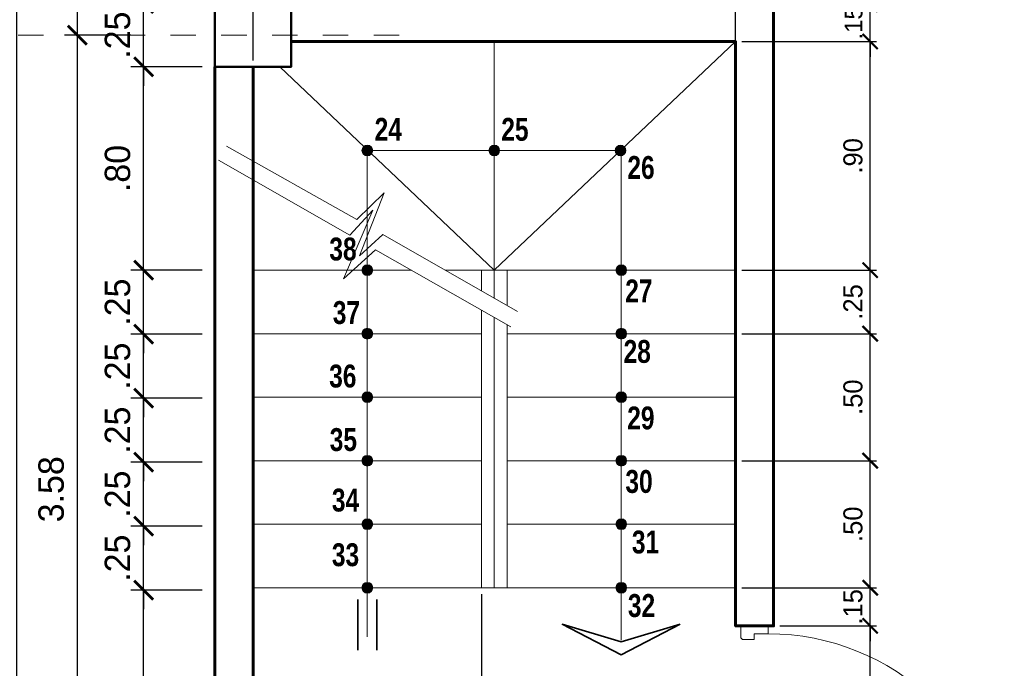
# Model space of a CAD drawing. Header units: metres. Extents: x -13 to 533, y -25 to 219.
# Tile 45 of 99: x 46.27 to 50.15, y 1.08 to 3.64. Entities that reach past the tile are written whole.
import ezdxf

# ---------------------------------------------------------------- set-up
doc = ezdxf.new("R2010")
doc.units = ezdxf.units.M
doc.linetypes.add('DASHDOT', pattern=[1, 0.5, -0.25, 0, -0.25])
for name, color, linetype, lineweight in [('COLUMNAS', 5, 'Continuous', 80), ('COTAS', 4, 'Continuous', 13), ('EJES', 251, 'Continuous', 20), ('Pluma 0.2', 252, 'Continuous', 20), ('PLUMA 0.8', 1, 'Continuous', 60), ('VANOS', 254, 'Continuous', 20)]:
    doc.layers.add(name, color=color, linetype=linetype, lineweight=lineweight)
doc.layers.add('PLUMA 0.05', color=7, linetype='Continuous', lineweight=5, true_color=0x9c9c9c)
doc.styles.add('joe1', font='impact.ttf')
doc.styles.add('TEXTOCENT', font='GOTHIC.TTF')
doc.dimstyles.new('PLANTA50', dxfattribs={"dimscale": 0.5, "dimtxt": 0.2, "dimasz": 0.15, "dimexe": 0.1, "dimexo": 0.1, "dimgap": 0.1, "dimtad": 2, "dimzin": 7, "dimdsep": 46, "dimtxsty": 'TEXTOCENT', "dimblk": 'ARCHTICK', "dimcen": 0.2, "dimdle": 0.1, "dimclrd": 8, "dimclre": 8, "dimclrt": 256, "dimaunit": 1, "dimadec": 0, "dimazin": 0, "dimtfac": 1, "dimtix": 1, "dimtmove": 2, "dimatfit": 3, "dimldrblk": 'ARCHTICK', "dimfxl": 1, "dimtolj": 1, "dimtzin": 0, "dimarcsym": 0})

# ---------------------------------------------------------------- blocks, each defined once
blk = doc.blocks.new('_ARCHTICK')
at = {"color": 0, "linetype": 'ByBlock', "const_width": 0.15}
blk.add_lwpolyline([(-0.5, -0.5), (0.5, 0.5)], dxfattribs=at)
blk = doc.blocks.new('*D400')
at = {"layer": 'COTAS', "color": 8, "lineweight": -2, "transparency": 16777216}
for p, q in [((46.2553, 20.05), (46.2553, -0.05)), ((46.9871, 20), (46.2053, 20)), ((46.9371, 0), (46.2053, 0))]:
    blk.add_line(p, q, dxfattribs=at)
at = {"layer": 'Defpoints', "color": 0, "lineweight": 5, "transparency": 16777216}
for p in [(47.0371, 20), (46.2553, 0), (46.9871, 0)]:
    blk.add_point(p, dxfattribs=at)
at = {"layer": 'COTAS', "color": 8, "lineweight": -2, "transparency": 16777216, "xscale": 0.075, "yscale": 0.075, "zscale": 0.075}
for p, rotation in [((46.2553, 20), 90), ((46.2553, 0), 270)]:
    blk.add_blockref('_ARCHTICK', p, dxfattribs=dict(at, rotation=rotation))
at = {"layer": 'COTAS', "transparency": 16777216, "insert": (46.1527, 10), "char_height": 0.1, "attachment_point": 5, "rotation": 90, "style": 'TEXTOCENT'}
blk.add_mtext('\\A1;20.00', dxfattribs=at)
blk = doc.blocks.new('*D401')
at = {"layer": 'COTAS', "color": 8, "lineweight": -2, "transparency": 16777216}
for p, q in [((46.7563, 0.2), (46.7563, 1.4404)), ((46.9871, 1.3904), (46.7063, 1.3904)), ((46.9371, 0.25), (46.7063, 0.25))]:
    blk.add_line(p, q, dxfattribs=at)
at = {"layer": 'Defpoints', "color": 0, "lineweight": 5, "transparency": 16777216}
for p in [(46.7563, 1.3904), (47.0371, 1.3904), (46.9871, 0.25)]:
    blk.add_point(p, dxfattribs=at)
at = {"layer": 'COTAS', "color": 8, "lineweight": -2, "transparency": 16777216, "xscale": 0.075, "yscale": 0.075, "zscale": 0.075}
for p, rotation in [((46.7563, 1.3904), 90), ((46.7563, 0.25), 270)]:
    blk.add_blockref('_ARCHTICK', p, dxfattribs=dict(at, rotation=rotation))
at = {"layer": 'COTAS', "transparency": 16777216, "insert": (46.6541, 0.8202), "char_height": 0.1, "attachment_point": 5, "rotation": 90, "style": 'TEXTOCENT'}
blk.add_mtext('\\A1;1.14', dxfattribs=at)
blk = doc.blocks.new('*D402')
at = {"layer": 'COTAS', "color": 8, "lineweight": -2, "transparency": 16777216}
for p, q in [((46.495, 3.625), (46.495, -0.05)), ((46.7063, 3.575), (46.445, 3.575)), ((46.9371, 0), (46.445, 0))]:
    blk.add_line(p, q, dxfattribs=at)
at = {"layer": 'Defpoints', "color": 0, "lineweight": 5, "transparency": 16777216}
for p in [(46.7563, 3.575), (46.495, 0), (46.9871, 0)]:
    blk.add_point(p, dxfattribs=at)
at = {"layer": 'COTAS', "color": 8, "lineweight": -2, "transparency": 16777216, "xscale": 0.075, "yscale": 0.075, "zscale": 0.075}
for p, rotation in [((46.495, 3.575), 90), ((46.495, 0), 270)]:
    blk.add_blockref('_ARCHTICK', p, dxfattribs=dict(at, rotation=rotation))
at = {"layer": 'COTAS', "transparency": 16777216, "insert": (46.3925, 1.7875), "char_height": 0.1, "attachment_point": 5, "rotation": 90, "style": 'TEXTOCENT'}
blk.add_mtext('\\A1;3.58', dxfattribs=at)
blk = doc.blocks.new('A$C7ABB6997')
at = {"layer": 'EJES', "color": 250, "linetype": 'DASHDOT', "ltscale": 0.01}
blk.add_line((0.22, 0.6), (0.22, 2.75), dxfattribs=at)
at = {"layer": 'EJES', "color": 250, "lineweight": 40}
blk.add_circle((0.22, 2.97), 0.22, dxfattribs=at)
blk = doc.blocks.new('*D403')
at = {"layer": 'COTAS', "color": 8, "lineweight": -2, "transparency": 16777216}
for p, q in [((46.7563, 3.7), (46.7563, 3.775)), ((46.9871, 3.7), (46.7063, 3.7)), ((46.7563, 3.45), (46.7563, 3.7)), ((46.9871, 3.45), (46.7063, 3.45)), ((46.7563, 3.45), (46.7563, 3.375))]:
    blk.add_line(p, q, dxfattribs=at)
at = {"layer": 'Defpoints', "color": 0, "lineweight": 5, "transparency": 16777216}
for p in [(46.7563, 3.7), (47.0371, 3.7), (47.0371, 3.45)]:
    blk.add_point(p, dxfattribs=at)
at = {"layer": 'COTAS', "color": 8, "lineweight": -2, "transparency": 16777216, "xscale": 0.075, "yscale": 0.075, "zscale": 0.075}
for p, rotation in [((46.7563, 3.7), 270), ((46.7563, 3.45), 90)]:
    blk.add_blockref('_ARCHTICK', p, dxfattribs=dict(at, rotation=rotation))
at = {"layer": 'COTAS', "transparency": 16777216, "insert": (46.6538, 3.575), "char_height": 0.1, "attachment_point": 5, "rotation": 90, "style": 'TEXTOCENT'}
blk.add_mtext('\\A1;.25', dxfattribs=at)
blk = doc.blocks.new('*D415')
at = {"layer": 'COTAS', "color": 8, "lineweight": -2, "transparency": 16777216}
for p, q in [((46.495, 6.425), (46.495, 3.525)), ((46.7063, 6.375), (46.445, 6.375)), ((46.7063, 3.575), (46.445, 3.575))]:
    blk.add_line(p, q, dxfattribs=at)
at = {"layer": 'Defpoints', "color": 0, "lineweight": 5, "transparency": 16777216}
for p in [(46.7563, 6.375), (46.495, 3.575), (46.7563, 3.575)]:
    blk.add_point(p, dxfattribs=at)
at = {"layer": 'COTAS', "color": 8, "lineweight": -2, "transparency": 16777216, "xscale": 0.075, "yscale": 0.075, "zscale": 0.075}
for p, rotation in [((46.495, 6.375), 90), ((46.495, 3.575), 270)]:
    blk.add_blockref('_ARCHTICK', p, dxfattribs=dict(at, rotation=rotation))
at = {"layer": 'COTAS', "transparency": 16777216, "insert": (46.3925, 4.975), "char_height": 0.1, "attachment_point": 5, "rotation": 90, "style": 'TEXTOCENT'}
blk.add_mtext('\\A1;2.80', dxfattribs=at)
blk = doc.blocks.new('*D421')
at = {"layer": 'COTAS', "color": 8, "lineweight": -2, "transparency": 16777216}
for p, q in [((46.7563, 2.6), (46.7563, 3.5)), ((46.9871, 3.45), (46.7063, 3.45)), ((46.9871, 2.65), (46.7063, 2.65))]:
    blk.add_line(p, q, dxfattribs=at)
at = {"layer": 'Defpoints', "color": 0, "lineweight": 5, "transparency": 16777216}
for p in [(46.7563, 3.45), (47.0371, 3.45), (47.0371, 2.65)]:
    blk.add_point(p, dxfattribs=at)
at = {"layer": 'COTAS', "color": 8, "lineweight": -2, "transparency": 16777216, "xscale": 0.075, "yscale": 0.075, "zscale": 0.075}
for p, rotation in [((46.7563, 3.45), 90), ((46.7563, 2.65), 270)]:
    blk.add_blockref('_ARCHTICK', p, dxfattribs=dict(at, rotation=rotation))
at = {"layer": 'COTAS', "transparency": 16777216, "insert": (46.6538, 3.05), "char_height": 0.1, "attachment_point": 5, "rotation": 90, "style": 'TEXTOCENT'}
blk.add_mtext('\\A1;.80', dxfattribs=at)
blk = doc.blocks.new('*D422')
at = {"layer": 'COTAS', "color": 8, "lineweight": -2, "transparency": 16777216}
for p, q in [((46.7563, 2.65), (46.7563, 2.725)), ((46.9871, 2.65), (46.7063, 2.65)), ((46.7563, 2.3981), (46.7563, 2.65)), ((46.9871, 2.3981), (46.7063, 2.3981)), ((46.7563, 2.3981), (46.7563, 2.3231))]:
    blk.add_line(p, q, dxfattribs=at)
at = {"layer": 'Defpoints', "color": 0, "lineweight": 5, "transparency": 16777216}
for p in [(46.7563, 2.65), (47.0371, 2.65), (47.0371, 2.3981)]:
    blk.add_point(p, dxfattribs=at)
at = {"layer": 'COTAS', "color": 8, "lineweight": -2, "transparency": 16777216, "xscale": 0.075, "yscale": 0.075, "zscale": 0.075}
for p, rotation in [((46.7563, 2.65), 270), ((46.7563, 2.3981), 90)]:
    blk.add_blockref('_ARCHTICK', p, dxfattribs=dict(at, rotation=rotation))
at = {"layer": 'COTAS', "transparency": 16777216, "insert": (46.6538, 2.524), "char_height": 0.1, "attachment_point": 5, "rotation": 90, "style": 'TEXTOCENT'}
blk.add_mtext('\\A1;.25', dxfattribs=at)
blk = doc.blocks.new('*D427')
at = {"layer": 'COTAS', "color": 8, "lineweight": -2, "transparency": 16777216}
for p, q in [((46.7563, 2.3981), (46.7563, 2.4731)), ((46.9871, 2.3981), (46.7063, 2.3981)), ((46.7563, 2.1462), (46.7563, 2.3981)), ((46.9871, 2.1462), (46.7063, 2.1462)), ((46.7563, 2.1462), (46.7563, 2.0712))]:
    blk.add_line(p, q, dxfattribs=at)
at = {"layer": 'Defpoints', "color": 0, "lineweight": 5, "transparency": 16777216}
for p in [(46.7563, 2.3981), (47.0371, 2.3981), (47.0371, 2.1462)]:
    blk.add_point(p, dxfattribs=at)
at = {"layer": 'COTAS', "color": 8, "lineweight": -2, "transparency": 16777216, "xscale": 0.075, "yscale": 0.075, "zscale": 0.075}
for p, rotation in [((46.7563, 2.3981), 270), ((46.7563, 2.1462), 90)]:
    blk.add_blockref('_ARCHTICK', p, dxfattribs=dict(at, rotation=rotation))
at = {"layer": 'COTAS', "transparency": 16777216, "insert": (46.6538, 2.2721), "char_height": 0.1, "attachment_point": 5, "rotation": 90, "style": 'TEXTOCENT'}
blk.add_mtext('\\A1;.25', dxfattribs=at)
blk = doc.blocks.new('*D428')
at = {"layer": 'COTAS', "color": 8, "lineweight": -2, "transparency": 16777216}
for p, q in [((46.7563, 2.1462), (46.7563, 2.2212)), ((46.9871, 2.1462), (46.7063, 2.1462)), ((46.7563, 1.8942), (46.7563, 2.1462)), ((46.9871, 1.8942), (46.7063, 1.8942)), ((46.7563, 1.8942), (46.7563, 1.8192))]:
    blk.add_line(p, q, dxfattribs=at)
at = {"layer": 'Defpoints', "color": 0, "lineweight": 5, "transparency": 16777216}
for p in [(46.7563, 2.1462), (47.0371, 2.1462), (47.0371, 1.8942)]:
    blk.add_point(p, dxfattribs=at)
at = {"layer": 'COTAS', "color": 8, "lineweight": -2, "transparency": 16777216, "xscale": 0.075, "yscale": 0.075, "zscale": 0.075}
for p, rotation in [((46.7563, 2.1462), 270), ((46.7563, 1.8942), 90)]:
    blk.add_blockref('_ARCHTICK', p, dxfattribs=dict(at, rotation=rotation))
at = {"layer": 'COTAS', "transparency": 16777216, "insert": (46.6538, 2.0202), "char_height": 0.1, "attachment_point": 5, "rotation": 90, "style": 'TEXTOCENT'}
blk.add_mtext('\\A1;.25', dxfattribs=at)
blk = doc.blocks.new('*D429')
at = {"layer": 'COTAS', "color": 8, "lineweight": -2, "transparency": 16777216}
for p, q in [((46.7563, 1.8942), (46.7563, 1.9692)), ((46.9871, 1.8942), (46.7063, 1.8942)), ((46.7563, 1.6423), (46.7563, 1.8942)), ((46.9871, 1.6423), (46.7063, 1.6423)), ((46.7563, 1.6423), (46.7563, 1.5673))]:
    blk.add_line(p, q, dxfattribs=at)
at = {"layer": 'Defpoints', "color": 0, "lineweight": 5, "transparency": 16777216}
for p in [(46.7563, 1.8942), (47.0371, 1.8942), (47.0371, 1.6423)]:
    blk.add_point(p, dxfattribs=at)
at = {"layer": 'COTAS', "color": 8, "lineweight": -2, "transparency": 16777216, "xscale": 0.075, "yscale": 0.075, "zscale": 0.075}
for p, rotation in [((46.7563, 1.8942), 270), ((46.7563, 1.6423), 90)]:
    blk.add_blockref('_ARCHTICK', p, dxfattribs=dict(at, rotation=rotation))
at = {"layer": 'COTAS', "transparency": 16777216, "insert": (46.6538, 1.7683), "char_height": 0.1, "attachment_point": 5, "rotation": 90, "style": 'TEXTOCENT'}
blk.add_mtext('\\A1;.25', dxfattribs=at)
blk = doc.blocks.new('*D430')
at = {"layer": 'COTAS', "color": 8, "lineweight": -2, "transparency": 16777216}
for p, q in [((46.7563, 1.6423), (46.7563, 1.7173)), ((46.9871, 1.6423), (46.7063, 1.6423)), ((46.7563, 1.3904), (46.7563, 1.6423)), ((46.9871, 1.3904), (46.7063, 1.3904)), ((46.7563, 1.3904), (46.7563, 1.3154))]:
    blk.add_line(p, q, dxfattribs=at)
at = {"layer": 'Defpoints', "color": 0, "lineweight": 5, "transparency": 16777216}
for p in [(46.7563, 1.6423), (47.0371, 1.6423), (47.0371, 1.3904)]:
    blk.add_point(p, dxfattribs=at)
at = {"layer": 'COTAS', "color": 8, "lineweight": -2, "transparency": 16777216, "xscale": 0.075, "yscale": 0.075, "zscale": 0.075}
for p, rotation in [((46.7563, 1.6423), 270), ((46.7563, 1.3904), 90)]:
    blk.add_blockref('_ARCHTICK', p, dxfattribs=dict(at, rotation=rotation))
at = {"layer": 'COTAS', "transparency": 16777216, "insert": (46.6538, 1.5163), "char_height": 0.1, "attachment_point": 5, "rotation": 90, "style": 'TEXTOCENT'}
blk.add_mtext('\\A1;.25', dxfattribs=at)
blk = doc.blocks.new('A$C09B35947')
at = {"layer": 'COTAS'}
for p, q in [((0.2322, 1.6195), (0.1676, 1.0271)), ((0.2949, 1.6126), (0.2348, 1.0258)), ((0.1676, 1.0271), (0.2932, 0.9835)), ((0.2348, 1.0258), (0.3741, 0.9692)), ((0.2932, 0.9835), (0, 0.9817)), ((0, 0.9817), (0.155, 0.9114)), ((0.3741, 0.9692), (0.1078, 0.9596)), ((0.1078, 0.9596), (0.2221, 0.9086)), ((0.155, 0.9114), (0.089, 0.3011)), ((0.2221, 0.9086), (0.155, 0.3011))]:
    blk.add_line(p, q, dxfattribs=at)
blk = doc.blocks.new('*D492')
at = {"layer": 'COTAS', "color": 251, "linetype": 'Continuous', "lineweight": -2, "transparency": 16777216}
for p, q in [((49.6172, 0.2), (49.6172, 1.3)), ((49.2621, 1.25), (49.6422, 1.25)), ((49.2621, 0.25), (49.6422, 0.25))]:
    blk.add_line(p, q, dxfattribs=at)
at = {"layer": 'Defpoints', "color": 0, "linetype": 'Continuous', "lineweight": 5, "transparency": 16777216}
for p in [(49.2371, 1.25), (49.6172, 1.25), (49.2371, 0.25)]:
    blk.add_point(p, dxfattribs=at)
at = {"layer": 'COTAS', "color": 251, "linetype": 'Continuous', "lineweight": -2, "transparency": 16777216, "xscale": 0.06, "yscale": 0.06, "zscale": 0.06}
for p, rotation in [((49.6172, 1.25), 90), ((49.6172, 0.25), 270)]:
    blk.add_blockref('_ARCHTICK', p, dxfattribs=dict(at, rotation=rotation))
at = {"layer": 'COTAS', "color": 2, "linetype": 'Continuous', "lineweight": 5, "transparency": 16777216, "insert": (49.5497, 0.75), "char_height": 0.075, "attachment_point": 5, "rotation": 90}
blk.add_mtext('\\A1;1.00', dxfattribs=at)
blk = doc.blocks.new('*D493')
at = {"layer": 'COTAS', "color": 251, "linetype": 'Continuous', "lineweight": -2, "transparency": 16777216}
for p, q in [((49.6172, 1.4), (49.6172, 1.46)), ((49.1121, 1.4), (49.6422, 1.4)), ((49.6172, 1.25), (49.6172, 1.4)), ((49.2621, 1.25), (49.6422, 1.25)), ((49.6172, 1.25), (49.6172, 1.19))]:
    blk.add_line(p, q, dxfattribs=at)
at = {"layer": 'Defpoints', "color": 0, "linetype": 'Continuous', "lineweight": 5, "transparency": 16777216}
for p in [(49.0871, 1.4), (49.6172, 1.4), (49.2371, 1.25)]:
    blk.add_point(p, dxfattribs=at)
at = {"layer": 'COTAS', "color": 251, "linetype": 'Continuous', "lineweight": -2, "transparency": 16777216, "xscale": 0.06, "yscale": 0.06, "zscale": 0.06}
for p, rotation in [((49.6172, 1.4), 270), ((49.6172, 1.25), 90)]:
    blk.add_blockref('_ARCHTICK', p, dxfattribs=dict(at, rotation=rotation))
at = {"layer": 'COTAS', "color": 2, "linetype": 'Continuous', "lineweight": 5, "transparency": 16777216, "insert": (49.5497, 1.325), "char_height": 0.075, "attachment_point": 5, "rotation": 90}
blk.add_mtext('\\A1;.15', dxfattribs=at)
blk = doc.blocks.new('*D494')
at = {"layer": 'COTAS', "color": 251, "linetype": 'Continuous', "lineweight": -2, "transparency": 16777216}
for p, q in [((49.6172, 1.35), (49.6172, 1.95)), ((49.1121, 1.9), (49.6422, 1.9)), ((49.1121, 1.4), (49.6422, 1.4))]:
    blk.add_line(p, q, dxfattribs=at)
at = {"layer": 'Defpoints', "color": 0, "linetype": 'Continuous', "lineweight": 5, "transparency": 16777216}
for p in [(49.0871, 1.9), (49.6172, 1.9), (49.0871, 1.4)]:
    blk.add_point(p, dxfattribs=at)
at = {"layer": 'COTAS', "color": 251, "linetype": 'Continuous', "lineweight": -2, "transparency": 16777216, "xscale": 0.06, "yscale": 0.06, "zscale": 0.06}
for p, rotation in [((49.6172, 1.9), 90), ((49.6172, 1.4), 270)]:
    blk.add_blockref('_ARCHTICK', p, dxfattribs=dict(at, rotation=rotation))
at = {"layer": 'COTAS', "color": 2, "linetype": 'Continuous', "lineweight": 5, "transparency": 16777216, "insert": (49.5497, 1.65), "char_height": 0.075, "attachment_point": 5, "rotation": 90}
blk.add_mtext('\\A1;.50', dxfattribs=at)
blk = doc.blocks.new('*D495')
at = {"layer": 'COTAS', "color": 251, "linetype": 'Continuous', "lineweight": -2, "transparency": 16777216}
for p, q in [((49.6172, 1.85), (49.6172, 2.45)), ((49.1121, 2.4), (49.6422, 2.4)), ((49.1121, 1.9), (49.6422, 1.9))]:
    blk.add_line(p, q, dxfattribs=at)
at = {"layer": 'Defpoints', "color": 0, "linetype": 'Continuous', "lineweight": 5, "transparency": 16777216}
for p in [(49.0871, 2.4), (49.6172, 2.4), (49.0871, 1.9)]:
    blk.add_point(p, dxfattribs=at)
at = {"layer": 'COTAS', "color": 251, "linetype": 'Continuous', "lineweight": -2, "transparency": 16777216, "xscale": 0.06, "yscale": 0.06, "zscale": 0.06}
for p, rotation in [((49.6172, 2.4), 90), ((49.6172, 1.9), 270)]:
    blk.add_blockref('_ARCHTICK', p, dxfattribs=dict(at, rotation=rotation))
at = {"layer": 'COTAS', "color": 2, "linetype": 'Continuous', "lineweight": 5, "transparency": 16777216, "insert": (49.5497, 2.15), "char_height": 0.075, "attachment_point": 5, "rotation": 90}
blk.add_mtext('\\A1;.50', dxfattribs=at)
blk = doc.blocks.new('*D496')
at = {"layer": 'COTAS', "color": 251, "linetype": 'Continuous', "lineweight": -2, "transparency": 16777216}
for p, q in [((49.6172, 2.35), (49.6172, 2.7)), ((49.1121, 2.65), (49.6422, 2.65)), ((49.1121, 2.4), (49.6422, 2.4))]:
    blk.add_line(p, q, dxfattribs=at)
at = {"layer": 'Defpoints', "color": 0, "linetype": 'Continuous', "lineweight": 5, "transparency": 16777216}
for p in [(49.0871, 2.65), (49.6172, 2.65), (49.0871, 2.4)]:
    blk.add_point(p, dxfattribs=at)
at = {"layer": 'COTAS', "color": 251, "linetype": 'Continuous', "lineweight": -2, "transparency": 16777216, "xscale": 0.06, "yscale": 0.06, "zscale": 0.06}
for p, rotation in [((49.6172, 2.65), 90), ((49.6172, 2.4), 270)]:
    blk.add_blockref('_ARCHTICK', p, dxfattribs=dict(at, rotation=rotation))
at = {"layer": 'COTAS', "color": 2, "linetype": 'Continuous', "lineweight": 5, "transparency": 16777216, "insert": (49.5497, 2.525), "char_height": 0.075, "attachment_point": 5, "rotation": 90}
blk.add_mtext('\\A1;.25', dxfattribs=at)
blk = doc.blocks.new('*D497')
at = {"layer": 'COTAS', "color": 251, "linetype": 'Continuous', "lineweight": -2, "transparency": 16777216}
for p, q in [((49.6172, 2.6), (49.6172, 3.6)), ((49.1121, 3.55), (49.6422, 3.55)), ((49.1121, 2.65), (49.6422, 2.65))]:
    blk.add_line(p, q, dxfattribs=at)
at = {"layer": 'Defpoints', "color": 0, "linetype": 'Continuous', "lineweight": 5, "transparency": 16777216}
for p in [(49.0871, 3.55), (49.6172, 3.55), (49.0871, 2.65)]:
    blk.add_point(p, dxfattribs=at)
at = {"layer": 'COTAS', "color": 251, "linetype": 'Continuous', "lineweight": -2, "transparency": 16777216, "xscale": 0.06, "yscale": 0.06, "zscale": 0.06}
for p, rotation in [((49.6172, 3.55), 90), ((49.6172, 2.65), 270)]:
    blk.add_blockref('_ARCHTICK', p, dxfattribs=dict(at, rotation=rotation))
at = {"layer": 'COTAS', "color": 2, "linetype": 'Continuous', "lineweight": 5, "transparency": 16777216, "insert": (49.5497, 3.1), "char_height": 0.075, "attachment_point": 5, "rotation": 90}
blk.add_mtext('\\A1;.90', dxfattribs=at)
blk = doc.blocks.new('*D498')
at = {"layer": 'COTAS', "color": 251, "linetype": 'Continuous', "lineweight": -2, "transparency": 16777216}
for p, q in [((49.6172, 3.6967), (49.6172, 3.7567)), ((49.2618, 3.6967), (49.6422, 3.6967)), ((49.6172, 3.55), (49.6172, 3.6967)), ((49.1121, 3.55), (49.6422, 3.55)), ((49.6172, 3.55), (49.6172, 3.49))]:
    blk.add_line(p, q, dxfattribs=at)
at = {"layer": 'Defpoints', "color": 0, "linetype": 'Continuous', "lineweight": 5, "transparency": 16777216}
for p in [(49.2368, 3.6967), (49.6172, 3.6967), (49.0871, 3.55)]:
    blk.add_point(p, dxfattribs=at)
at = {"layer": 'COTAS', "color": 251, "linetype": 'Continuous', "lineweight": -2, "transparency": 16777216, "xscale": 0.06, "yscale": 0.06, "zscale": 0.06}
for p, rotation in [((49.6172, 3.6967), 270), ((49.6172, 3.55), 90)]:
    blk.add_blockref('_ARCHTICK', p, dxfattribs=dict(at, rotation=rotation))
at = {"layer": 'COTAS', "color": 2, "linetype": 'Continuous', "lineweight": 5, "transparency": 16777216, "insert": (49.5522, 3.6234), "char_height": 0.07, "attachment_point": 5, "rotation": 90}
blk.add_mtext('\\A1;.15', dxfattribs=at)
blk = doc.blocks.new('*D513')
at = {"layer": 'COTAS', "color": 251, "linetype": 'Continuous', "lineweight": -2, "transparency": 16777216}
for p, q in [((47.1371, 3.8843), (49.1371, 3.8843)), ((47.1871, 3.475), (47.1871, 3.9093)), ((49.0871, 3.428), (49.0871, 3.9093))]:
    blk.add_line(p, q, dxfattribs=at)
at = {"layer": 'Defpoints', "color": 0, "linetype": 'Continuous', "lineweight": 5, "transparency": 16777216}
for p in [(49.0871, 3.8843), (47.1871, 3.45), (49.0871, 3.403)]:
    blk.add_point(p, dxfattribs=at)
at = {"layer": 'COTAS', "color": 251, "linetype": 'Continuous', "lineweight": -2, "transparency": 16777216, "xscale": 0.06, "yscale": 0.06, "zscale": 0.06, "rotation": 180}
blk.add_blockref('_ARCHTICK', (47.1871, 3.8843), dxfattribs=at)
at = {"layer": 'COTAS', "color": 251, "linetype": 'Continuous', "lineweight": -2, "transparency": 16777216, "xscale": 0.06, "yscale": 0.06, "zscale": 0.06}
blk.add_blockref('_ARCHTICK', (49.0871, 3.8843), dxfattribs=at)
at = {"layer": 'COTAS', "color": 2, "linetype": 'Continuous', "lineweight": 5, "transparency": 16777216, "insert": (48.1371, 3.9493), "char_height": 0.07, "attachment_point": 5}
blk.add_mtext('\\A1;1.90', dxfattribs=at)
blk = doc.blocks.new('*D514')
at = {"layer": 'COTAS', "color": 251, "linetype": 'Continuous', "lineweight": -2, "transparency": 16777216}
for p, q in [((47.1871, 1.375), (47.1871, 0.8932)), ((48.0871, 1.375), (48.0871, 0.8932)), ((47.1371, 0.9182), (48.1371, 0.9182))]:
    blk.add_line(p, q, dxfattribs=at)
at = {"layer": 'Defpoints', "color": 0, "linetype": 'Continuous', "lineweight": 5, "transparency": 16777216}
for p in [(47.1871, 1.4), (48.0871, 1.4), (48.0871, 0.9182)]:
    blk.add_point(p, dxfattribs=at)
at = {"layer": 'COTAS', "color": 251, "linetype": 'Continuous', "lineweight": -2, "transparency": 16777216, "xscale": 0.06, "yscale": 0.06, "zscale": 0.06, "rotation": 180}
blk.add_blockref('_ARCHTICK', (47.1871, 0.9182), dxfattribs=at)
at = {"layer": 'COTAS', "color": 251, "linetype": 'Continuous', "lineweight": -2, "transparency": 16777216, "xscale": 0.06, "yscale": 0.06, "zscale": 0.06}
blk.add_blockref('_ARCHTICK', (48.0871, 0.9182), dxfattribs=at)
at = {"layer": 'COTAS', "color": 2, "linetype": 'Continuous', "lineweight": 5, "transparency": 16777216, "insert": (47.6371, 0.9857), "char_height": 0.075, "attachment_point": 5}
blk.add_mtext('\\A1;.90', dxfattribs=at)
blk = doc.blocks.new('A$C387263C3')
at = {"layer": 'PLUMA 0.05', "lineweight": 9}
blk.add_arc((0.0378, 0.108), 0.9309, 0, 86.6744, dxfattribs=at)
at = {"layer": 'Pluma 0.2', "lineweight": 9}
for p, q in [((0.0035, 0.9893), (0.0035, 1.0121)), ((0.0035, 0.9893), (0.0035, 1.0121)), ((0.0216, 1.018), (0.0123, 1.0203)), ((0.0216, 1.018), (0.0123, 1.0203)), ((0.0216, 0.9835), (0.0216, 1.018)), ((0.0216, 0.9835), (0.0216, 1.018)), ((0.0216, 1.0109), (0.0277, 1.0109)), ((0.0216, 1.0109), (0.0277, 1.0109)), ((0.0277, 0.9906), (0.0277, 1.0109)), ((0.0277, 0.9906), (0.0277, 1.0109)), ((0.0334, 1.027), (0.0378, 1.027)), ((0.0334, 1.027), (0.0378, 1.027)), ((0.0918, 1.0373), (0.0378, 1.0373)), ((0.0378, 1.0373), (0.0918, 1.0373)), ((0.0378, 0.9705), (0.0378, 1.0373)), ((0.0918, 1.0373), (0.0378, 1.0373)), ((0.0378, 1.0373), (0.0918, 1.0373)), ((0.0378, 0.9705), (0.0378, 1.0373)), ((0.0918, 0.9362), (0.0918, 1.0373)), ((0.0918, 0.9362), (0.0918, 1.0373)), ((0.0962, 1.027), (0.0918, 1.027)), ((0.0962, 1.027), (0.0918, 1.027)), ((0.108, 1.0109), (0.1019, 1.0109)), ((0.1019, 0.9906), (0.1019, 1.0109)), ((0.108, 1.0109), (0.1019, 1.0109)), ((0.1019, 0.9906), (0.1019, 1.0109)), ((0.108, 1.018), (0.1192, 1.0203)), ((0.108, 1.018), (0.1192, 1.0203)), ((0.108, 0.9835), (0.108, 1.018)), ((0.108, 0.9835), (0.108, 1.018)), ((0.128, 0.9893), (0.128, 1.0121)), ((0.128, 0.9893), (0.128, 1.0121)), ((0.0005, 0.997), (0.0005, 1.0044)), ((0.0005, 1.0044), (0.0035, 1.0044)), ((0.0005, 0.997), (0.0005, 1.0044)), ((0.0005, 1.0044), (0.0035, 1.0044)), ((0.0035, 0.997), (0.0005, 0.997)), ((0.0035, 0.997), (0.0005, 0.997)), ((0.0035, 1.0044), (0.0035, 0.997)), ((0.0035, 1.0044), (0.0035, 0.997)), ((0.0216, 0.9835), (0.0123, 0.9812)), ((0.0216, 0.9835), (0.0123, 0.9812)), ((0.0216, 0.9906), (0.0277, 0.9906)), ((0.0216, 0.9906), (0.0277, 0.9906)), ((0.0334, 0.9744), (0.0378, 0.9744)), ((0.0334, 0.9744), (0.0378, 0.9744)), ((0.0706, 0.9705), (0.0378, 0.9705)), ((0.0706, 0.9705), (0.0378, 0.9705)), ((0.0706, 0.9293), (0.0706, 0.9705)), ((0.0706, 0.9293), (0.0706, 0.9705)), ((0.0962, 0.9744), (0.0918, 0.9744)), ((0.0962, 0.9744), (0.0918, 0.9744)), ((0.108, 0.9906), (0.1019, 0.9906)), ((0.108, 0.9906), (0.1019, 0.9906)), ((0.108, 0.9835), (0.1192, 0.9812)), ((0.108, 0.9835), (0.1192, 0.9812)), ((0.0447, 0.9683), (0.0378, 0.9683)), ((0.0447, 0.9683), (0.0378, 0.9683)), ((0.0447, 0.9614), (0.0447, 0.9683)), ((0.0447, 0.9614), (0.0447, 0.9683)), ((0.0468, 0.9683), (0.0684, 0.9683)), ((0.0684, 0.9683), (0.0468, 0.9683)), ((0.0468, 0.5394), (0.0468, 0.9683)), ((0.0468, 0.514), (0.0468, 0.9683)), ((0.0468, 0.9683), (0.0684, 0.9683)), ((0.0684, 0.9683), (0.0468, 0.9683)), ((0.0468, 0.5394), (0.0468, 0.9683)), ((0.0468, 0.514), (0.0468, 0.9683)), ((0.0684, 0.9293), (0.0684, 0.9683)), ((0.0684, 0.9293), (0.0684, 0.9683)), ((0.0849, 0.9293), (0.0918, 0.9362)), ((0.0849, 0.9293), (0.0918, 0.9362)), ((0.0882, 0.2193), (0.0882, 0.9325)), ((0.0882, 0.2193), (0.0882, 0.9325)), ((0.09, 0.2174), (0.09, 0.9344)), ((0.09, 0.2174), (0.09, 0.9344)), ((0.0918, 0.2156), (0.0918, 0.9362)), ((0.0918, 0.2156), (0.0918, 0.9362)), ((0.0684, 0.9293), (0.0676, 0.9285)), ((0.0684, 0.9293), (0.0676, 0.9285)), ((0.0684, 0.9276), (0.0676, 0.9285)), ((0.0684, 0.9276), (0.0676, 0.9285)), ((0.0684, 0.5394), (0.0684, 0.9276)), ((0.0684, 0.514), (0.0684, 0.9276)), ((0.0684, 0.5394), (0.0684, 0.9276)), ((0.0684, 0.514), (0.0684, 0.9276)), ((0.0849, 0.9293), (0.0706, 0.9293)), ((0.0849, 0.9293), (0.0706, 0.9293)), ((0.0754, 0.2225), (0.0754, 0.9293)), ((0.0754, 0.2225), (0.0754, 0.9293)), ((0.0818, 0.2225), (0.0818, 0.9293)), ((0.0818, 0.2225), (0.0818, 0.9293)), ((0.0468, 0.5394), (0.0468, 0.1835)), ((0.0468, 0.5394), (0.0468, 0.1835)), ((0.0468, 0.514), (0.0468, 0.1835)), ((0.0468, 0.514), (0.0468, 0.1835)), ((0.0684, 0.5394), (0.0684, 0.2242)), ((0.0684, 0.5394), (0.0684, 0.2242)), ((0.0684, 0.514), (0.0684, 0.2242)), ((0.0684, 0.514), (0.0684, 0.2242)), ((0.0684, 0.2242), (0.0676, 0.2233)), ((0.0684, 0.2242), (0.0676, 0.2233)), ((0.0684, 0.2225), (0.0676, 0.2233)), ((0.0684, 0.2225), (0.0676, 0.2233)), ((0.0684, 0.2225), (0.0684, 0.1835)), ((0.0684, 0.2225), (0.0684, 0.1835)), ((0.0706, 0.2225), (0.0706, 0.1813)), ((0.0849, 0.2225), (0.0706, 0.2225)), ((0.0706, 0.2225), (0.0706, 0.1813)), ((0.0849, 0.2225), (0.0706, 0.2225)), ((0.0849, 0.2225), (0.0918, 0.2156)), ((0.0849, 0.2225), (0.0918, 0.2156)), ((0.0918, 0.2156), (0.0918, 0.1145)), ((0.0918, 0.2156), (0.0918, 0.1145)), ((0.0447, 0.1835), (0.0378, 0.1835)), ((0.0447, 0.1835), (0.0378, 0.1835)), ((0.0378, 0.1813), (0.0378, 0.1145)), ((0.0706, 0.1813), (0.0378, 0.1813)), ((0.0378, 0.1813), (0.0378, 0.1145)), ((0.0706, 0.1813), (0.0378, 0.1813)), ((0.0447, 0.1904), (0.0447, 0.1835)), ((0.0447, 0.1904), (0.0447, 0.1835)), ((0.0468, 0.1835), (0.0684, 0.1835)), ((0.0684, 0.1835), (0.0468, 0.1835)), ((0.0468, 0.1835), (0.0684, 0.1835)), ((0.0684, 0.1835), (0.0468, 0.1835)), ((0, 0), (0, 0.108)), ((0, 0.108), (0.0313, 0.108)), ((0, 0), (0, 0.108)), ((0, 0.108), (0.0313, 0.108)), ((0.0313, 0.0518), (0.0313, 0.108)), ((0.0313, 0.0518), (0.0313, 0.108)), ((0.0335, 0.054), (0.0335, 0.108)), ((0.0335, 0.108), (0.0356, 0.108)), ((0.0335, 0.054), (0.0335, 0.108)), ((0.0335, 0.108), (0.0356, 0.108)), ((0.0356, 0.054), (0.0356, 0.108)), ((0.0356, 0.054), (0.0356, 0.108)), ((0.0918, 0.1145), (0.0378, 0.1145)), ((0.0378, 0.1145), (0.0918, 0.1145)), ((0.0918, 0.1145), (0.0378, 0.1145)), ((0.0378, 0.1145), (0.0918, 0.1145)), ((0.0378, 0.1102), (0.0378, 0.1123)), ((0.0918, 0.1123), (0.0378, 0.1123)), ((0.0378, 0.1102), (0.0378, 0.1123)), ((0.0918, 0.1123), (0.0378, 0.1123)), ((0.0378, 0.1102), (0.0918, 0.1102)), ((0.0378, 0.1102), (0.0918, 0.1102)), ((0.0918, 0.1123), (0.0918, 0.1102)), ((0.0918, 0.1123), (0.0918, 0.1102)), ((0.9687, 0.0518), (0.9687, 0.108)), ((1, 0.108), (0.9687, 0.108)), ((0.9687, 0.0518), (0.9687, 0.108)), ((1, 0.108), (0.9687, 0.108)), ((1, 0), (1, 0.108)), ((1, 0), (1, 0.108)), ((0.0313, 0.0518), (0.054, 0.0518)), ((0.0313, 0.0518), (0.054, 0.0518)), ((0.0356, 0.054), (0.0335, 0.054)), ((0.0356, 0.054), (0.0335, 0.054)), ((0.054, 0.0069), (0.054, 0.0518)), ((0.054, 0.0069), (0.054, 0.0518)), ((0.9687, 0.0518), (0.946, 0.0518)), ((0.946, 0.0069), (0.946, 0.0518)), ((0.9687, 0.0518), (0.946, 0.0518)), ((0.946, 0.0069), (0.946, 0.0518)), ((0, 0), (0.0471, 0)), ((0, 0), (0.0471, 0)), ((0.0471, 0), (0.054, 0.0069)), ((0.0471, 0), (0.054, 0.0069)), ((0.9529, 0), (0.946, 0.0069)), ((0.9529, 0), (0.946, 0.0069)), ((1, 0), (0.9529, 0)), ((1, 0), (0.9529, 0))]:
    blk.add_line(p, q, dxfattribs=at)
for centre, major_axis, ratio, start_param, end_param in [((0.0116, 1.0121), (0.00575, 0.00575), 1, 0.703792, 2.356194), ((0.0116, 1.0121), (0.00575, 0.00575), 1, 0.703792, 2.356194), ((0.0078, 1.0271), (0.0182, 0.0182), 1, -1.468973, -0.787147), ((0.0078, 1.0271), (0.0182, 0.0182), 1, -1.468973, -0.787147), ((0.1218, 1.0271), (0.0182, -0.0182), 1, 3.92874, 4.610566), ((0.1218, 1.0271), (0.0182, -0.0182), 1, 3.92874, 4.610566), ((0.1198, 1.0121), (0.00575, 0.00575), 1, -0.785398, 0.867005), ((0.1198, 1.0121), (0.00575, 0.00575), 1, -0.785398, 0.867005), ((0.0116, 0.9893), (0.00575, -0.00575), 1, 3.926991, 5.579394), ((0.0116, 0.9893), (0.00575, -0.00575), 1, 3.926991, 5.579394), ((0.0078, 0.9744), (0.0182, -0.0182), 1, 0.787147, 1.468973), ((0.0078, 0.9744), (0.0182, -0.0182), 1, 0.787147, 1.468973), ((0.1218, 0.9744), (0.0182, 0.0182), 1, 1.672619, 2.354445), ((0.1218, 0.9744), (0.0182, 0.0182), 1, 1.672619, 2.354445), ((0.1198, 0.9893), (0.00575, -0.00575), 1, 5.41618, 7.068584), ((0.1198, 0.9893), (0.00575, -0.00575), 1, 5.41618, 7.068584), ((0.0447, 0.9683), (0.00485, -0.00485), 1, 3.926991, 5.497787), ((0.0447, 0.9683), (0.00485, -0.00485), 1, 3.926991, 5.497787), ((0.0447, 0.1835), (0.00485, 0.00485), 1, 0.785398, 2.356194), ((0.0447, 0.1835), (0.00485, 0.00485), 1, 0.785398, 2.356194), ((0.0356, 0.1102), (0.00153, 0.00153), 0.999998, 2.531896, 8.815081), ((0.0356, 0.1102), (0.00153, 0.00153), 0.999998, 2.531896, 8.815081)]:
    blk.add_ellipse(centre, major_axis=major_axis, ratio=ratio, start_param=start_param, end_param=end_param, dxfattribs=at)

msp = doc.modelspace()

# ---------------------------------------------------------------- hatches: boundary and pattern name
at = {"layer": 'COTAS'}
h = msp.add_hatch(color=256, dxfattribs=at)
edge = h.paths.add_edge_path()
edge.add_arc((47.6371, 3.121), 0.0211, 0, 360)
h = msp.add_hatch(color=256, dxfattribs=at)
edge = h.paths.add_edge_path()
edge.add_arc((48.1371, 3.121), 0.0211, 0, 360)
h = msp.add_hatch(color=256, dxfattribs=at)
edge = h.paths.add_edge_path()
edge.add_arc((48.6342, 3.121), 0.0211, 0, 360)
h = msp.add_hatch(color=256, dxfattribs=at)
edge = h.paths.add_edge_path()
edge.add_arc((47.6371, 2.65), 0.0211, 0, 360)
h = msp.add_hatch(color=256, dxfattribs=at)
edge = h.paths.add_edge_path()
edge.add_arc((48.6371, 2.65), 0.0211, 0, 360)
h = msp.add_hatch(color=256, dxfattribs=at)
edge = h.paths.add_edge_path()
edge.add_arc((47.6371, 2.4), 0.0211, 0, 360)
h = msp.add_hatch(color=256, dxfattribs=at)
edge = h.paths.add_edge_path()
edge.add_arc((48.6371, 2.4), 0.0211, 0, 360)
h = msp.add_hatch(color=256, dxfattribs=at)
edge = h.paths.add_edge_path()
edge.add_arc((47.6371, 2.15), 0.0211, 0, 360)
h = msp.add_hatch(color=256, dxfattribs=at)
edge = h.paths.add_edge_path()
edge.add_arc((48.6371, 2.15), 0.0211, 0, 360)
h = msp.add_hatch(color=256, dxfattribs=at)
edge = h.paths.add_edge_path()
edge.add_arc((47.6371, 1.9), 0.0211, 0, 360)
h = msp.add_hatch(color=256, dxfattribs=at)
edge = h.paths.add_edge_path()
edge.add_arc((48.6371, 1.9), 0.0211, 0, 360)
h = msp.add_hatch(color=256, dxfattribs=at)
edge = h.paths.add_edge_path()
edge.add_arc((47.6371, 1.65), 0.0211, 0, 360)
h = msp.add_hatch(color=256, dxfattribs=at)
edge = h.paths.add_edge_path()
edge.add_arc((48.6371, 1.65), 0.0211, 0, 360)
h = msp.add_hatch(color=256, dxfattribs=at)
edge = h.paths.add_edge_path()
edge.add_arc((47.6371, 1.4), 0.0211, 0, 360)
h = msp.add_hatch(color=256, dxfattribs=at)
edge = h.paths.add_edge_path()
edge.add_arc((48.6371, 1.4), 0.0211, 0, 360)

# ---------------------------------------------------------------- linework, layer by layer
at = {"layer": 'COLUMNAS', "linetype": 'Continuous', "lineweight": 50}
msp.add_lwpolyline([(47.3371, 3.7), (47.0371, 3.7), (47.0371, 3.45), (47.3371, 3.45)], close=True, dxfattribs=at)
at = {"layer": 'COTAS', "lineweight": 35}
for p, q in [((47.5992, 1.3543), (47.5992, 1.1543)), ((47.675, 1.3543), (47.675, 1.1543))]:
    msp.add_line(p, q, dxfattribs=at)
at = {"layer": 'COTAS', "color": 251, "linetype": 'Continuous', "lineweight": 5}
msp.add_lwpolyline([(48.6371, 1.1932), (48.6371, 3.1209), (47.6371, 3.1209), (47.6371, 1.2069)], dxfattribs=at)
at = {"layer": 'COTAS', "lineweight": 35}
msp.add_lwpolyline([(48.8695, 1.256), (48.6371, 1.136), (48.4047, 1.256), (48.6371, 1.1876), (48.8695, 1.256)], dxfattribs=at)
at = {"layer": 'COTAS'}
for centre in [(47.6371, 3.121), (48.1371, 3.121), (48.6342, 3.121), (47.6371, 2.65), (48.6371, 2.65), (47.6371, 2.4), (48.6371, 2.4), (47.6371, 2.15), (48.6371, 2.15), (47.6371, 1.9), (48.6371, 1.9), (47.6371, 1.65), (48.6371, 1.65), (47.6371, 1.4), (48.6371, 1.4)]:
    msp.add_circle(centre, 0.0211, dxfattribs=at)
at = {"layer": 'Pluma 0.2', "color": 0}
for points in [[(48.1371, 2.65), (49.0871, 3.55)], [(48.1371, 2.65), (48.1371, 3.55)], [(48.1371, 2.65), (47.2926, 3.45)], [(47.1871, 2.65), (47.8107, 2.65)], [(47.9447, 2.65), (48.0871, 2.65)], [(48.0871, 2.5684), (48.0871, 2.65)], [(48.0871, 2.65), (48.1871, 2.65)], [(48.1371, 2.65), (48.1371, 2.5398)], [(48.1871, 2.5112), (48.1871, 2.65)], [(49.0871, 2.65), (48.1871, 2.65)], [(48.0871, 1.4), (48.0871, 2.4925)], [(48.1371, 2.464), (48.1371, 1.4)], [(49.0871, 1.4), (48.1871, 1.4), (48.1871, 2.4356)], [(48.1871, 1.4), (48.1871, 2.4356)], [(47.1871, 2.4), (48.0871, 2.4)], [(49.0871, 2.4), (48.1871, 2.4)], [(47.1871, 2.15), (48.0871, 2.15)], [(49.0871, 2.15), (48.1871, 2.15)], [(47.1871, 1.9), (48.0871, 1.9)], [(49.0871, 1.9), (48.1871, 1.9)], [(47.1871, 1.65), (48.0871, 1.65)], [(49.0871, 1.65), (48.1871, 1.65)], [(47.1871, 1.4), (48.0871, 1.4)], [(48.0871, 1.4), (48.1871, 1.4)], [(49.0871, 1.4), (48.1871, 1.4)]]:
    msp.add_lwpolyline(points, dxfattribs=at)
at = {"layer": 'PLUMA 0.8'}
for points in [[(47.3371, 3.7), (49.2371, 3.7), (49.2371, 1.25), (49.0871, 1.25), (49.0871, 3.55), (47.3371, 3.55)], [(47.0371, 3.45), (47.0371, 0.25)], [(47.1871, 3.45), (47.1871, 0.25), (47.1871, 0.25)]]:
    msp.add_lwpolyline(points, dxfattribs=at)

# ---------------------------------------------------------------- block references
at = {"layer": 'EJES', "ltscale": 0.5, "rotation": 90.00000000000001}
msp.add_blockref('A$C7ABB6997', (48.3621, 3.355), dxfattribs=at)
at = {"layer": 'Pluma 0.2', "rotation": 66.50315320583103}
msp.add_blockref('A$C09B35947', (48.4434, 2.225), dxfattribs=at)
at = {"layer": 'VANOS', "xscale": -1, "rotation": 270}
msp.add_blockref('A$C387263C3', (49.1081, 0.25), dxfattribs=at)

# ---------------------------------------------------------------- texts
at = {"layer": 'COTAS', "style": 'joe1'}
for s, p in [('24', (47.6658, 3.1593)), ('25', (48.1646, 3.1593)), ('26', (48.6612, 3.0092)), ('38', (47.4875, 2.6883)), ('27', (48.6526, 2.5234)), ('37', (47.5011, 2.4383)), ('28', (48.6462, 2.2851)), ('36', (47.4868, 2.1883)), ('29', (48.6605, 2.0234)), ('35', (47.489, 1.9383)), ('30', (48.6533, 1.7734)), ('34', (47.4975, 1.7001)), ('31', (48.6789, 1.5351)), ('33', (47.4974, 1.485)), ('32', (48.6631, 1.2851))]:
    msp.add_text(s, height=0.09, dxfattribs=at).set_placement(p)

# ---------------------------------------------------------------- dimensions: what is measured, and where the dimension line sits
at = {"layer": 'COTAS'}
for base, p1, p2, angle, picture, middle in [((46.2553, 0), (47.0371, 20), (46.9871, 0), 90, '*D400', (46.1527, 10)), ((46.495, 3.575), (46.7563, 6.375), (46.7563, 3.575), 90, '*D415', (46.3925, 4.975)), ((46.7563, 3.7), (47.0371, 3.45), (47.0371, 3.7), 90, '*D403', (46.6538, 3.575)), ((46.4949704, -0.0000001), (46.7563049, 3.5750001), (46.9870903, -0.0000001), 90, '*D402', (46.3924551, 1.7875)), ((46.7563, 3.45), (47.0371, 2.65), (47.0371, 3.45), 90, '*D421', (46.6538, 3.05)), ((46.7563, 2.65), (47.0371, 2.3981), (47.0371, 2.65), 90, '*D422', (46.6538, 2.524)), ((46.7563, 2.3981), (47.0371, 2.1462), (47.0371, 2.3981), 90, '*D427', (46.6538, 2.2721)), ((46.7563, 2.1462), (47.0371, 1.8942), (47.0371, 2.1462), 90, '*D428', (46.6538, 2.0202)), ((46.7563, 1.8942), (47.0371, 1.6423), (47.0371, 1.8942), 90, '*D429', (46.6538, 1.7683)), ((46.7563, 1.6423), (47.0371, 1.3904), (47.0371, 1.6423), 90, '*D430', (46.6538, 1.5163)), ((46.7563, 1.3904), (46.9871, 0.25), (47.0371, 1.3904), 270, '*D401', (46.6541, 0.8202))]:
    dim = msp.add_linear_dim(base=base, p1=p1, p2=p2, angle=angle, dimstyle='PLANTA50', dxfattribs=at)
    dim.commit()
    dim.dimension.update_dxf_attribs({"geometry": picture, "text_midpoint": middle})
at = {"layer": 'COTAS', "linetype": 'Continuous', "lineweight": 5}
for base, p1, p2, override, picture, middle in [((49.0871, 3.8843), (47.1871, 3.45), (49.0871, 3.403), {"dimtxt": 0.14, "dimasz": 0.12, "dimexe": 0.05, "dimexo": 0.05, "dimgap": 0.06, "dimtad": 1, "dimtxsty": 'Standard', "dimclrd": 251, "dimclre": 251, "dimclrt": 2}, '*D513', (48.1371, 3.9493)), ((48.0871, 0.9182), (47.1871, 1.4), (48.0871, 1.4), {"dimtxt": 0.15, "dimasz": 0.12, "dimexe": 0.05, "dimexo": 0.05, "dimgap": 0.06, "dimtad": 1, "dimtxsty": 'Standard', "dimclrd": 251, "dimclre": 251, "dimclrt": 2}, '*D514', (47.6371, 0.9857))]:
    dim = msp.add_linear_dim(base=base, p1=p1, p2=p2, dimstyle='PLANTA50', override=override, dxfattribs=at)
    dim.commit()
    dim.dimension.update_dxf_attribs({"geometry": picture, "text_midpoint": middle})
for base, p1, p2, override, picture, middle in [((49.6172, 3.6967), (49.0871, 3.55), (49.2368, 3.6967), {"dimtxt": 0.14, "dimasz": 0.12, "dimexe": 0.05, "dimexo": 0.05, "dimgap": 0.06, "dimtad": 1, "dimtxsty": 'Standard', "dimclrd": 251, "dimclre": 251, "dimclrt": 2}, '*D498', (49.5522, 3.6234)), ((49.6172, 3.55), (49.0871, 2.65), (49.0871, 3.55), {"dimtxt": 0.15, "dimasz": 0.12, "dimexe": 0.05, "dimexo": 0.05, "dimgap": 0.06, "dimtad": 1, "dimtxsty": 'Standard', "dimclrd": 251, "dimclre": 251, "dimclrt": 2}, '*D497', (49.5497, 3.1)), ((49.6172, 2.65), (49.0871, 2.4), (49.0871, 2.65), {"dimtxt": 0.15, "dimasz": 0.12, "dimexe": 0.05, "dimexo": 0.05, "dimgap": 0.06, "dimtad": 1, "dimtxsty": 'Standard', "dimclrd": 251, "dimclre": 251, "dimclrt": 2}, '*D496', (49.5497, 2.525)), ((49.6172, 2.4), (49.0871, 1.9), (49.0871, 2.4), {"dimtxt": 0.15, "dimasz": 0.12, "dimexe": 0.05, "dimexo": 0.05, "dimgap": 0.06, "dimtad": 1, "dimtxsty": 'Standard', "dimclrd": 251, "dimclre": 251, "dimclrt": 2}, '*D495', (49.5497, 2.15)), ((49.6172, 1.9), (49.0871, 1.4), (49.0871, 1.9), {"dimtxt": 0.15, "dimasz": 0.12, "dimexe": 0.05, "dimexo": 0.05, "dimgap": 0.06, "dimtad": 1, "dimtxsty": 'Standard', "dimclrd": 251, "dimclre": 251, "dimclrt": 2}, '*D494', (49.5497, 1.65)), ((49.6172, 1.4), (49.2371, 1.25), (49.0871, 1.4), {"dimtxt": 0.15, "dimasz": 0.12, "dimexe": 0.05, "dimexo": 0.05, "dimgap": 0.06, "dimtad": 1, "dimtxsty": 'Standard', "dimclrd": 251, "dimclre": 251, "dimclrt": 2}, '*D493', (49.5497, 1.325)), ((49.6172, 1.25), (49.2371, 0.25), (49.2371, 1.25), {"dimtxt": 0.15, "dimasz": 0.12, "dimexe": 0.05, "dimexo": 0.05, "dimgap": 0.06, "dimtad": 1, "dimtxsty": 'Standard', "dimclrd": 251, "dimclre": 251, "dimclrt": 2}, '*D492', (49.5497, 0.75))]:
    dim = msp.add_linear_dim(base=base, p1=p1, p2=p2, angle=90, dimstyle='PLANTA50', override=override, dxfattribs=at)
    dim.commit()
    dim.dimension.update_dxf_attribs({"geometry": picture, "text_midpoint": middle})

doc.saveas('drawing.dxf')
